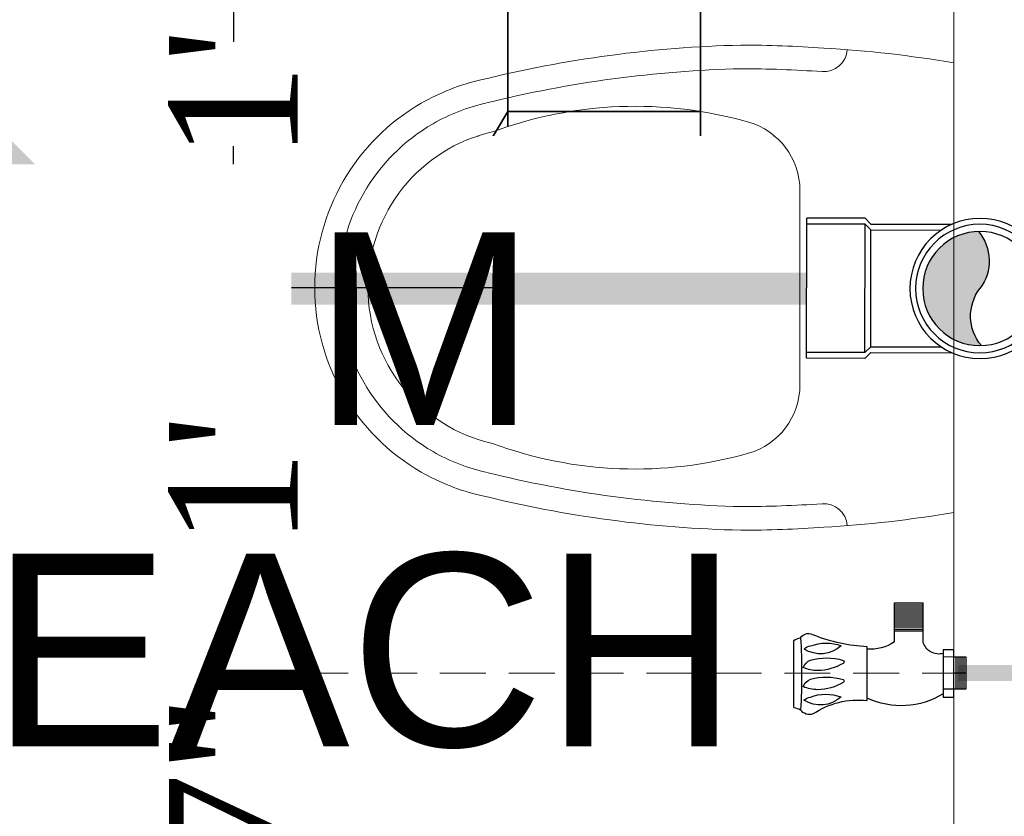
# Model space of a CAD drawing. Header units: inches. Extents: x 105152 to 158499, y 12149 to 30915.
# Tile 225 of 256: x 127244 to 127275, y 21521 to 21545. Entities that reach past the tile are written whole.
import ezdxf

# ---------------------------------------------------------------- set-up
doc = ezdxf.new("R2010")
doc.units = ezdxf.units.IN
doc.header["$MEASUREMENT"] = 0
doc.header["$PDMODE"] = 34
doc.linetypes.add('DASHED2', pattern=[0.375, 0.25, -0.125])
for name, color, linetype in [('0-SA-DUCT', 250, 'Continuous'), ('PP--DIM', 7, 'Continuous'), ('PP-HVAC- GRILL', 1, 'Continuous')]:
    doc.layers.add(name, color=color, linetype=linetype)
for name, color, linetype, lineweight in [('AR - PLAN', 251, 'Continuous', 5), ('CENTER', 46, 'DASHED2', 9), ('DIFFUSER', 3, 'Continuous', 30), ('DRAINAGE ', 7, 'Continuous', 9), ('EXHAUST AIR DUCT', 13, 'Continuous', 35), ('HVAC SERVICE', 1, 'Continuous', 35), ('HVAC TEXT PP', 104, 'Continuous', 20), ('PD_BRICK WALL_115', 134, 'Continuous', 30), ('PD_FIXTURE', 21, 'Continuous', 25), ('PL. FICTURE', 4, 'Continuous', 25), ('PP-Domestic  Cold Water Supply', 5, 'Continuous', 25), ('PP-Soil Pipe', 1, 'Continuous', 25), ('PP-SWP', 1, 'Continuous', 25), ('PP-TEXT', 7, 'Continuous', 40), ('WATER SUPPLY ', 7, 'Continuous', 9)]:
    doc.layers.add(name, color=color, linetype=linetype, lineweight=lineweight)
doc.styles.add('Arial', font='GOTHIC.TTF')
doc.styles.get("Standard").update_dxf_attribs({"font": 'arial.ttf', "height": 6})
doc.styles.add('TIMES NEW ROMAN', font='times.ttf')
doc.dimstyles.new('PP-DIM', dxfattribs={"dimtxt": 4, "dimasz": 1, "dimexe": 1, "dimexo": 1, "dimgap": 0.09, "dimtad": 0, "dimdec": 0, "dimzin": 0, "dimdsep": 46, "dimlunit": 4, "dimtxsty": 'TIMES NEW ROMAN', "dimblk": 'ARCHTICK', "dimcen": 0.09, "dimdle": 1, "dimclrd": 256, "dimclre": 256, "dimclrt": 256, "dimadec": 0, "dimazin": 0, "dimtfac": 1, "dimtdec": 4, "dimtofl": 0, "dimtmove": 1, "dimatfit": 3, "dimfxl": 1, "dimtolj": 1, "dimtzin": 0, "dimlwd": -1, "dimlwe": -1, "dimarcsym": 0})

# ---------------------------------------------------------------- blocks, each defined once
blk = doc.blocks.new('zw$E1C9')
at = {"layer": '0-SA-DUCT', "color": 1}
for p, q in [((0, 3.743858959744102), (5.99999999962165, 9.743858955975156)), ((0, 9.743858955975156), (5.99999999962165, 3.743858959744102)), ((0, 8.743858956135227), (5.99999999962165, 8.743858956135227)), ((0, 7.74385895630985), (5.99999999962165, 7.74385895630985)), ((0, 6.743858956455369), (5.99999999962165, 6.743858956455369)), ((5.99999999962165, 5.74385895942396), (0, 5.74385895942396)), ((5.99999999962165, 4.743858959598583), (0, 4.743858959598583))]:
    blk.add_line(p, q, dxfattribs=at)
at = {"layer": '0-SA-DUCT', "color": 1, "lineweight": 30}
blk.add_lwpolyline([(0, 9.743858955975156), (5.99999999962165, 9.743858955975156), (5.99999999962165, 3.743858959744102), (0, 3.743858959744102)], close=True, dxfattribs=at)
at = {"layer": 'DIFFUSER', "color": 3, "extrusion": (2.8008928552e-06, 4.46e-14, 0.9999999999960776)}
for p, q in [((2.382324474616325, 12.58816672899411, -6.672635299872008e-06), (2.382324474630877, 13.48771791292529, -6.672635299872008e-06)), ((2.382324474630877, 13.48771791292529, -6.672635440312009e-06), (3.617675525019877, 13.48771791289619, -1.013272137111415e-05)), ((3.617675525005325, 12.58816672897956, -1.013272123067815e-05), (3.617675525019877, 13.48771791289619, -1.013272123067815e-05)), ((2.999999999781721, 10.09744650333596, -8.402677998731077e-06), (1.508865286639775, 12.58816672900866, -4.226169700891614e-06)), ((1.508865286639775, 12.58816672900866, -4.226169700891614e-06), (2.382324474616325, 12.58816672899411, -6.672635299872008e-06)), ((2.999999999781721, 10.09744650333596, -8.402677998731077e-06), (4.491134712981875, 12.58816672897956, -1.257918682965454e-05)), ((4.491134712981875, 12.58816672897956, -1.257918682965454e-05), (3.617675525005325, 12.58816672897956, -1.013272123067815e-05))]:
    blk.add_line(p, q, dxfattribs=at)
at = {"layer": 'DIFFUSER', "color": 8, "extrusion": (-4.46e-14, -2.8008928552e-06, 0.9999999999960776)}
blk.add_line((0.9999999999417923, 8.74385895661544, -2.800892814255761e-06), (0.9999999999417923, 8.74385895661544, -2.800892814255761e-06), dxfattribs=at)
at = {"layer": 'DIFFUSER', "color": 3, "extrusion": (2.8008928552e-06, -4.46e-14, 0.9999999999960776)}
for p, q in [((2.999999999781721, 3.390271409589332, -8.402677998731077e-06), (1.508865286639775, 0.8995511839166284, -4.226169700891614e-06)), ((2.999999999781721, 3.390271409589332, -8.402677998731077e-06), (4.491134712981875, 0.8995511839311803, -1.257918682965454e-05)), ((1.508865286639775, 0.8995511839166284, -4.226169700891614e-06), (2.382324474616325, 0.8995511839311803, -6.672635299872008e-06)), ((2.382324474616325, 0.8995511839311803, -6.672635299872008e-06), (2.382324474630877, 0, -6.672635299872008e-06)), ((4.491134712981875, 0.8995511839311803, -1.257918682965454e-05), (3.617675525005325, 0.8995511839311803, -1.013272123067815e-05)), ((3.617675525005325, 0.8995511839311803, -1.013272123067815e-05), (3.617675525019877, 2.91038304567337e-11, -1.013272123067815e-05)), ((2.382324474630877, 0, -6.672635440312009e-06), (3.617675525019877, 2.91038304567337e-11, -1.013272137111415e-05))]:
    blk.add_line(p, q, dxfattribs=at)
blk = doc.blocks.new('HVAC SERVICE')
at = {"layer": 'EXHAUST AIR DUCT'}
for p, q in [((1087.115910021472, -26.90914835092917, 0.0001581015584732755), (1087.115910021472, -60.420445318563, 0.0001581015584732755)), ((1093.115910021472, -26.90914835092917, 0.0001581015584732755), (1093.115910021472, -62.15894063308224, 0.0001581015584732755)), ((1087.115910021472, -59.95132070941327), (1085.794055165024, -62.15894063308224, 0.0001505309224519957)), ((1093.115910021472, -59.95132070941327), (1087.115910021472, -59.95132070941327)), ((1094.519830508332, -62.15894063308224, 0.0001505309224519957), (1032.563114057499, -62.15894063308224, 0.0001505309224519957)), ((1093.115910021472, -62.15894063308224, 0.0001581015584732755), (1087.115910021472, -62.15894063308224, 0.0001581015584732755)), ((1094.519830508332, -68.15894063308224, 0.0001505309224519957), (1094.519830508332, -62.15894063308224, 0.0001505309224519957)), ((1094.519830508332, -68.15894063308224, 0.0001505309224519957), (1028.864956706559, -68.15894063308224, 0.0001505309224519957))]:
    blk.add_line(p, q, dxfattribs=at)
at = {"layer": 'PP-HVAC- GRILL', "lineweight": 30, "ltscale": 1000, "xscale": 0.6666666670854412, "yscale": 0.6666666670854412, "zscale": 0.6666666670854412, "rotation": 90}
blk.add_blockref('zw$E1C9', (1095.229746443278, -67.27518194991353, 0.0001581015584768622), dxfattribs=at)
at = {"layer": 'HVAC TEXT PP', "insert": (996.6047259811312, -63.71656856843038), "char_height": 6, "attachment_point": 1, "bg_fill": 2}
blk.add_mtext_dynamic_manual_height_columns('\\pxqc;150X150MM\\P200 CFM EACH', width=135.3111622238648, gutter_width=50, heights=[-16], dxfattribs=at)
blk = doc.blocks.new('ANGLE VALVE1-PP')
at = {"layer": 'CENTER', "ltscale": 5}
blk.add_line((-5.958944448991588e-11, 19.9410536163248), (-5.958944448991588e-11, 0.001330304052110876), dxfattribs=at)
at = {"layer": 'PL. FICTURE'}
for p, q in [((0.941770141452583, 4.684573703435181), (-0.8867600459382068, 4.68648725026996)), ((0.7492816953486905, 2.687720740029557), (-0.7153139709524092, 2.689253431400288)), ((-0.8490746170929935, 1.947424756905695), (-1.910758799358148, 1.947424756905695)), ((-1.910758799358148, 1.947424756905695), (-1.910758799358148, 1.161958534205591)), ((-1.855982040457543, 1.947424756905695), (-1.855982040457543, 1.161958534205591)), ((-1.801205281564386, 1.947424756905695), (-1.801205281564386, 1.161958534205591)), ((-1.74642852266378, 1.947424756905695), (-1.74642852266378, 1.161958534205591)), ((-1.691651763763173, 1.947424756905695), (-1.691651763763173, 1.161958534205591)), ((-1.636875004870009, 1.947424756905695), (-1.636875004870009, 1.161958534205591)), ((-1.582098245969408, 1.947424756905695), (-1.582098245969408, 1.161958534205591)), ((-1.527321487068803, 1.947424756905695), (-1.527321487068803, 1.161958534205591)), ((-1.472544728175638, 1.947424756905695), (-1.472544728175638, 1.161958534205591)), ((-1.417767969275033, 1.947424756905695), (-1.417767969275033, 1.161958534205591)), ((-1.362991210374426, 1.947424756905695), (-1.362991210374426, 1.161958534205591)), ((-1.30821445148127, 1.947424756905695), (-1.30821445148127, 1.161958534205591)), ((-1.253437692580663, 1.947424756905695), (-1.253437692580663, 1.161958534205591)), ((-1.198660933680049, 1.947424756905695), (-1.198660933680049, 1.161958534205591)), ((-1.14505909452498, 1.947424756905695), (-1.14505909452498, 1.161958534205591)), ((-0.8498966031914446, 1.161958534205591), (-1.910758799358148, 1.161958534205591)), ((-0.6320175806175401, 0.329990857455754), (-0.6317174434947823, 0.6167932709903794)), ((-0.6317174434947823, 0.6167932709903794), (0.6613491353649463, 0.616793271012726)), ((-0.4368964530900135, 0.3311401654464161), (-0.4365977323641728, 0.6165890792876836)), ((0.4374621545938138, 0.3302251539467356), (0.4377608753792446, 0.6156740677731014)), ((0.6613491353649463, 0.616793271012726), (0.6613491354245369, 0.3299908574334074)), ((0.6613491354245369, 0.3299908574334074), (-0.6320175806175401, 0.329990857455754)), ((-0.4368964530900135, 0.3311401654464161), (-0.4368964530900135, 0.001330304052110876)), ((-0.4368964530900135, 0.2752140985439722), (0.4368964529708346, 0.2752140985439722)), ((-5.95896665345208e-11, 0.001330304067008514), (8.881784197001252e-16, 0.329990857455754)), ((0.4368964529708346, 0.001330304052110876), (0.4374621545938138, 0.3302251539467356)), ((-0.4368964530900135, 0.2204373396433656), (0.4368964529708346, 0.2204373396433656)), ((-0.4368964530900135, 0.1656605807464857), (0.4368964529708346, 0.1656605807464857)), ((-0.4368964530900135, 0.1108838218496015), (0.4368964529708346, 0.1108838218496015)), ((-0.4368964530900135, 0.05610706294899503), (0.4368964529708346, 0.05610706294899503)), ((-0.4368964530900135, 0.001330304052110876), (0.4368964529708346, 0.001330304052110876))]:
    blk.add_line(p, q, dxfattribs=at)
for centre, radius, start, end in [((-0.4635642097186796, 4.413362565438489), 0.5036782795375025, 147.1623665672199, 170.0789033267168), ((1.618409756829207, 4.785114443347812), 0.684068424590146, 188.4516454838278, 204.8079799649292), ((-0.8146020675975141, 4.281226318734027), 0.2626416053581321, 123.5384068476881, 216.0532510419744), ((0.0369206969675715, 21.73955145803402), 17.26819344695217, 266.6913442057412, 273.1887363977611), ((-1.356306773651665, 3.958198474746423), 0.8328645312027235, 317.2334292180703, 32.33775323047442), ((-0.3998327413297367, 4.170459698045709), 0.3439486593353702, 137.3014595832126, 170.6652815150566), ((-0.02760832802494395, 4.095806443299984), 0.3534849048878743, 110.2975229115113, 157.3492269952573), ((-1.083284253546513, 4.024900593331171), 1.016143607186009, 0.5091387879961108, 23.33129524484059), ((0.4931577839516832, 4.095806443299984), 0.3534849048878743, 110.2975229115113, 157.3492269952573), ((-0.5625181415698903, 4.024900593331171), 1.016143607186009, 0.5091387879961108, 23.33129524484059), ((0.03678778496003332, 3.963887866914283), 0.8328645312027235, 317.2334292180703, 32.33775323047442), ((0.9932618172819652, 4.176149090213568), 0.3439486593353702, 137.3014595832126, 170.6652815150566), ((0.8509841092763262, 4.258430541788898), 0.2808844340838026, 340.0866729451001, 58.56648593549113), ((-5.191320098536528, 2.471340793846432), 4.481307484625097, 2.787222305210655, 21.67746638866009), ((0.3973558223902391, 3.801734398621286), 1.213273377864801, 159.5193038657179, 199.7036689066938), ((1.218544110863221, 3.800502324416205), 1.630488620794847, 164.6565019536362, 196.3906374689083), ((-1.442980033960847, 4.048994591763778), 1.375881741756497, 329.0019570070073, 359.3726565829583), ((1.739310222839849, 3.800502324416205), 1.630488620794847, 164.6565019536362, 196.3906374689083), ((-0.9222139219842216, 4.048994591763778), 1.375881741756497, 329.0019570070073, 359.3726565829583), ((1.790450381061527, 3.807423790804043), 1.213273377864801, 159.5193038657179, 199.7036689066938), ((2.893463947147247, 2.938865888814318), 2.158840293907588, 145.4640753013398, 186.6805372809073), ((-0.3046383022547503, 3.357242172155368), 0.04436324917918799, 202.3068022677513, 337.6931977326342), ((0.2161278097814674, 3.357242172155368), 0.04436324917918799, 202.3068022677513, 337.6931977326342), ((-1.828759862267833, 2.607968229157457), 1.181567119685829, 326.0105555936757, 3.941421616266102), ((-1.300495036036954, 1.7622408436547), 2.189676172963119, 328.420261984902, 25.00436318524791), ((-0.9512854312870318, 0.7400630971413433), 0.4339071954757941, 343.4814845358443, 76.48707097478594)]:
    blk.add_arc(centre, radius, start, end, dxfattribs=at)
blk = doc.blocks.new('_ArchTick')
at = {"color": 0, "linetype": 'ByBlock', "const_width": 0.15}
blk.add_lwpolyline([(-0.5, -0.5), (0.5, 0.5)], dxfattribs=at)
blk = doc.blocks.new('*D790')
at = {"layer": 'Defpoints', "color": 0}
for p in [(691.2351494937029, 248.2788600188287), (691.2351494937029, 248.2788600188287), (691.2351494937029, 241.4663587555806)]:
    blk.add_point(p, dxfattribs=at)
at = {"layer": 'PP--DIM', "ltscale": 12}
for p, q in [((691.2351494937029, 249.2788600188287), (691.2351494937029, 247.338961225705)), ((690.2351494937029, 248.2788600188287), (690.2351494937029, 248.2788600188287)), ((691.2351494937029, 240.4663587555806), (691.2351494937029, 242.4062575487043)), ((690.2351494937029, 241.4663587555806), (690.2351494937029, 241.4663587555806))]:
    blk.add_line(p, q, dxfattribs=at)
at = {"layer": 'PP--DIM'}
for p, rotation in [((691.2351494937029, 248.2788600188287), 90), ((691.2351494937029, 241.4663587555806), 270)]:
    blk.add_blockref('_ArchTick', p, dxfattribs=dict(at, rotation=rotation))
at = {"layer": 'PP--DIM', "insert": (691.2351494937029, 244.8726093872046), "char_height": 4, "attachment_point": 5, "rotation": 90, "style": 'TIMES NEW ROMAN'}
blk.add_mtext('\\A1;7"', dxfattribs=at)
blk = doc.blocks.new('*D791')
at = {"layer": 'Defpoints', "color": 0}
for p in [(691.2351494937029, 260.2788587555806), (700.4010865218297, 260.2788587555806), (691.2351494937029, 248.2788600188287)]:
    blk.add_point(p, dxfattribs=at)
at = {"layer": 'PP--DIM', "ltscale": 12}
for p, q in [((691.2351494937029, 261.2788587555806), (691.2351494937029, 255.9059898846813)), ((699.4010865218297, 260.2788587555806), (690.2351494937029, 260.2788587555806)), ((691.2351494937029, 247.2788600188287), (691.2351494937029, 252.651728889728)), ((690.2351494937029, 248.2788600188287), (690.2351494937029, 248.2788600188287))]:
    blk.add_line(p, q, dxfattribs=at)
at = {"layer": 'PP--DIM'}
for p, rotation in [((691.2351494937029, 260.2788587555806), 90), ((691.2351494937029, 248.2788600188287), 270)]:
    blk.add_blockref('_ArchTick', p, dxfattribs=dict(at, rotation=rotation))
at = {"layer": 'PP--DIM', "insert": (691.2351494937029, 254.2788593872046), "char_height": 4, "attachment_point": 5, "rotation": 90, "style": 'TIMES NEW ROMAN'}
blk.add_mtext("\\A1;1'", dxfattribs=at)
blk = doc.blocks.new('*D792')
at = {"layer": 'Defpoints', "color": 0}
for p in [(691.2351494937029, 272.3379082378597), (691.2351494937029, 272.3379082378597), (700.4010865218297, 260.2788587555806)]:
    blk.add_point(p, dxfattribs=at)
at = {"layer": 'PP--DIM', "ltscale": 12}
for p, q in [((691.2351494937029, 273.3379082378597), (691.2351494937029, 267.9355139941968)), ((690.2351494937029, 272.3379082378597), (690.2351494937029, 272.3379082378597)), ((691.2351494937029, 259.2788587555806), (691.2351494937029, 264.6812529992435)), ((699.4010865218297, 260.2788587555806), (690.2351494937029, 260.2788587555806))]:
    blk.add_line(p, q, dxfattribs=at)
at = {"layer": 'PP--DIM'}
for p, rotation in [((691.2351494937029, 272.3379082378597), 90), ((691.2351494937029, 260.2788587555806), 270)]:
    blk.add_blockref('_ArchTick', p, dxfattribs=dict(at, rotation=rotation))
at = {"layer": 'PP--DIM', "insert": (691.2351494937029, 266.3083834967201), "char_height": 4, "attachment_point": 5, "rotation": 90, "style": 'TIMES NEW ROMAN'}
blk.add_mtext("\\A1;1'", dxfattribs=at)
blk = doc.blocks.new('PP-WC CONNECTOR BEND')
at = {"lineweight": 30}
h = blk.add_hatch(color=256, dxfattribs=at)
edge = h.paths.add_edge_path()
edge.add_ellipse((-79.84568734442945, 16.06918967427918), major_axis=(19.39290396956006, 18.32186724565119), ratio=1, start_angle=96.33861705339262, end_angle=173.6613829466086, ccw=False)
edge.add_ellipse((-101.1428493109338, 0.0003864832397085), major_axis=(22.89194586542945, -24.23013451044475), ratio=0.9999999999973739, start_angle=-45.00000000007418, end_angle=134.9999999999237, ccw=False)
edge.add_ellipse((-122.4400112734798, -16.0684167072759), major_axis=(18.3218672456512, -19.39290396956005), ratio=1, start_angle=6.33861705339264, end_angle=83.66138294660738)
at = {"linetype": 'Continuous'}
for p, q in [((-34.09090909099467, 40.90909090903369), (-37.50000000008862, 37.49999999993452)), ((-34.09090909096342, 40.90909090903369), (-5.70708e-11, 40.90909090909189)), ((5.72413e-11, -40.90909090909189), (-5.70708e-11, 40.90909090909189)), ((-37.50000000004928, 37.49999999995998), (-84.90057435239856, 37.49999999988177)), ((-37.49999999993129, -37.50000000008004), (-84.90057435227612, -37.50000000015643)), ((-34.09090909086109, -40.90909090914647), (-37.4999999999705, -37.50000000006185)), ((-34.09090909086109, -40.90909090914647), (5.72413e-11, -40.90909090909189))]:
    blk.add_line(p, q, dxfattribs=at)
at = {"linetype": 'Continuous', "ltscale": 0.005}
for p, q in [((-34.09090909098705, 37.49999999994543), (-37.50000000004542, 34.09090909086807)), ((-34.09090909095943, 37.49999999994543), (-6.89511e-11, 37.5)), ((-34.09090909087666, -37.50000000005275), (-34.09090909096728, 37.49999999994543)), ((-37.50000000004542, 34.09090909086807), (-78.63664915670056, 34.09090909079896)), ((-37.49999999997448, -34.09090909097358), (-37.50000000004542, 34.09090909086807)), ((-37.49999999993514, -34.09090909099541), (-78.63664915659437, -34.09090909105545)), ((-34.09090909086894, -37.50000000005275), (-37.49999999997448, -34.09090909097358)), ((-34.09090909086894, -37.50000000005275), (4.14389e-11, -37.5))]:
    blk.add_line(p, q, dxfattribs=at)
at = {"linetype": 'Continuous'}
blk.add_circle((-101.2499999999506, -1.69166e-10), 40.90909090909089, dxfattribs=at)
at = {"lineweight": 30}
for radius in [37.50049768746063, 33.33377572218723]:
    blk.add_circle((-101.1428493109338, 0.0003864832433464), radius, dxfattribs=at)
for centre, start, end in [((-79.84568734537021, 16.06918967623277), 139.7119494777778, 217.0347153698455), ((-122.4400112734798, -16.0684167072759), 319.7119494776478, 37.03471536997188)]:
    blk.add_arc(centre, 26.67912186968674, start, end, dxfattribs=at)
blk = doc.blocks.new('DRAINAGE')
at = {"layer": 'PP-Soil Pipe', "color": 1, "ltscale": 0.015}
blk.add_lwpolyline([(977.6935499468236, 586.7662425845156, 0.9999999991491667, 0.9999999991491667, 0), (984.8340711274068, 579.625721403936, 0.9999999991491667, 0.9999999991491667, 0), (1005.686240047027, 579.625721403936, 0.9999999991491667, 0.9999999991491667, 0)], format="xyseb", dxfattribs=at)
at = {"layer": 'PP-SWP', "xscale": -0.05333333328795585, "yscale": 0.05333333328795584, "zscale": 0.05333333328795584, "rotation": 359.8999181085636}
blk.add_blockref('PP-WC CONNECTOR BEND', (1005.686260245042, 579.6372845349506), dxfattribs=at)
at = {"layer": 'PP-TEXT', "insert": (907.2485247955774, 574.2503213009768, -0.00456549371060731), "char_height": 5.999999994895, "width": 79.39153849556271, "attachment_point": 7, "style": 'Arial', "bg_fill": 2}
blk.add_mtext('\\pxql;{\\fTimes New Roman|b0|i0|c0|p34;%%C75MM WWP }', dxfattribs=at)
at = {"layer": 'PP-TEXT', "insert": (908.0215443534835, 566.4072142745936, -0.002282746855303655), "char_height": 5.999999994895, "width": 79.39153849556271, "attachment_point": 7, "style": 'Arial', "bg_fill": 2}
blk.add_mtext('\\pxql;{\\fTimes New Roman|b0|i0|c0|p34;%%C110MM SWP }', dxfattribs=at)
blk = doc.blocks.new('A$C24556D30')
at = {"color": 251, "lineweight": 5}
for p, q in [((170.0000553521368, 400.0000540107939), (170.0000553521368, 20.00005401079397)), ((300.0000553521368, 210.000054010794), (300.0000553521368, 292.2294342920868)), ((300.0000553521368, 210.000054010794), (300.0000553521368, 127.7706737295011))]:
    blk.add_line(p, q, dxfattribs=at)
for points in [[(279.8877858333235, 412.5391608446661, 0.027530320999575), (170.0000553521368, 400.0000540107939, 0.027530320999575)], [(569.74867281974, 385.5564478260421, 0.0549045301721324), (350.0000553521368, 415.000054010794, 0.0549045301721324)], [(564.9384326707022, 366.1435245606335, 0.0549045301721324), (349.5301892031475, 395.0055741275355, 0.0549045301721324)], [(300.0000553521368, 210.000054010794), (300.0000553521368, 290.000054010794, 0.7043924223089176)], [(300.0000553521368, 210.000054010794), (300.0000553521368, 130.0000540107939, -0.7043924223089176)], [(564.9384326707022, 53.85658346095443, -0.0549045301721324), (349.5301892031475, 24.99453389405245, -0.0549045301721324)], [(569.74867281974, 34.44366019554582, -0.0549045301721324), (350.0000553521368, 5.000054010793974, -0.0549045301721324)], [(170.0000553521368, 20.00005401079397, 0.0275303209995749), (279.8877858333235, 7.460947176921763, 0.0275303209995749)]]:
    blk.add_lwpolyline(points, format="xyb", dxfattribs=at)
for centre, radius, start, end in [((279.9358992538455, 412.5424842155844), 20, 184.5904764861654, 273.8822723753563), ((350.0000553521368, -584.9999459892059), 1000, 90, 94.02043563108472), ((350.0000553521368, -584.9999459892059), 980, 90, 94.02043563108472), ((530.0000553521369, 210.000054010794), 180, 59.99999999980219, 77.24246783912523), ((439.0485481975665, 15.1852102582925), 348.1009654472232, 69.7009941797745, 105.9249351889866), ((530.0000553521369, 210.000054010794), 160, 59.99999999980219, 77.24246783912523), ((530.0000553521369, 210.000054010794), 180, 0, 59.99999999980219), ((360.0000553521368, 292.2294342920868), 60, 105.9249351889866, 180), ((530.0000553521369, 210.000054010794), 135, 0, 77.24246783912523), ((530.0000553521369, 210.000054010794), 160, 0, 59.99999999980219), ((530.0000553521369, 210.000054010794), 135, 282.7575321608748, 0), ((530.0000553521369, 210.000054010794), 160, 300.0000000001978, 0), ((530.0000553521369, 210.000054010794), 180, 300.0000000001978, 0), ((360.0000553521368, 127.7706737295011), 60, 180, 254.0750648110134), ((439.0485481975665, 404.8148977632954), 348.1009654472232, 254.0750648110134, 290.2990058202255), ((530.0000553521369, 210.000054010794), 160, 282.7575321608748, 300.0000000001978), ((530.0000553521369, 210.000054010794), 180, 282.7575321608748, 300.0000000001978), ((279.9358992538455, 7.457623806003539), 20, 86.1177276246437, 175.4095235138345), ((350.0000553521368, 1005.000054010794), 980, 265.9795643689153, 270), ((350.0000553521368, 1005.000054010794), 1000, 265.9795643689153, 270)]:
    blk.add_arc(centre, radius, start, end, dxfattribs=at)
blk = doc.blocks.new('FIRST FLOOR PLAN 0')
at = {"layer": 'PD_BRICK WALL_115', "color": 251, "lineweight": 5}
blk.add_line((-14.99970914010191, -17.99980802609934), (-14.99970914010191, -121.874808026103), dxfattribs=at)
at = {"layer": 'PD_FIXTURE', "color": 251, "ltscale": 12, "xscale": 0.03684210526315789, "yscale": 0.03684210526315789, "zscale": 0.03684210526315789, "rotation": 180}
blk.add_blockref('A$C24556D30', (-8.736549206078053, -57.70046393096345), dxfattribs=at)
blk = doc.blocks.new('WATER SUPPLY')
at = {"layer": 'PP-Domestic  Cold Water Supply', "const_width": 0.4999999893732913}
blk.add_lwpolyline([(713.7895289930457, 248.2788600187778), (722.6543033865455, 248.2788600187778)], dxfattribs=at)
at = {"layer": 'PL. FICTURE', "xscale": -1.143695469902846, "yscale": 1.143695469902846, "zscale": 1.143695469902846, "rotation": 89.99999999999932}
blk.add_blockref('ANGLE VALVE1-PP', (714.0416421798, 248.2788600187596), dxfattribs=at)
at = {"layer": 'PP--DIM', "ltscale": 12}
for base, p1, p2, picture, middle in [((691.2351494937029, 272.3379082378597), (700.4010865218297, 260.2788587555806), (691.2351494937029, 272.3379082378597), '*D792', (691.2351494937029, 266.3083834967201)), ((691.2351494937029, 260.2788587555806), (691.2351494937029, 248.2788600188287), (700.4010865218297, 260.2788587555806), '*D791', (691.2351494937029, 254.2788593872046)), ((691.2351494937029, 248.2788600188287), (691.2351494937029, 241.4663587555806), (691.2351494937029, 248.2788600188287), '*D790', (691.2351494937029, 244.8726093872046))]:
    dim = blk.add_linear_dim(base=base, p1=p1, p2=p2, angle=90, dimstyle='PP-DIM', override={"dimblk": 'ArchTick'}, dxfattribs=at)
    dim.commit()
    dim.dimension.update_dxf_attribs({"geometry": picture, "text_midpoint": middle})

msp = doc.modelspace()

# ---------------------------------------------------------------- block references
at = {"layer": 'HVAC SERVICE'}
msp.add_blockref('HVAC SERVICE', (126172.1612291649, 21602.49829319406), dxfattribs=at)

# ---------------------------------------------------------------- next in the draw order: block references
at = {"layer": 'WATER SUPPLY '}
msp.add_blockref('WATER SUPPLY', (126559.4972756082, 21276.78212641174), dxfattribs=at)

# ---------------------------------------------------------------- next in the draw order: block references
at = {"layer": 'DRAINAGE '}
msp.add_blockref('DRAINAGE', (126262.8934601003, 20957.40614984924), dxfattribs=at)

# ---------------------------------------------------------------- next in the draw order: block references
at = {"layer": 'AR - PLAN', "color": 251}
msp.add_blockref('FIRST FLOOR PLAN 0', (127288.1612291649, 21602.49829319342), dxfattribs=at)

doc.saveas('drawing.dxf')
